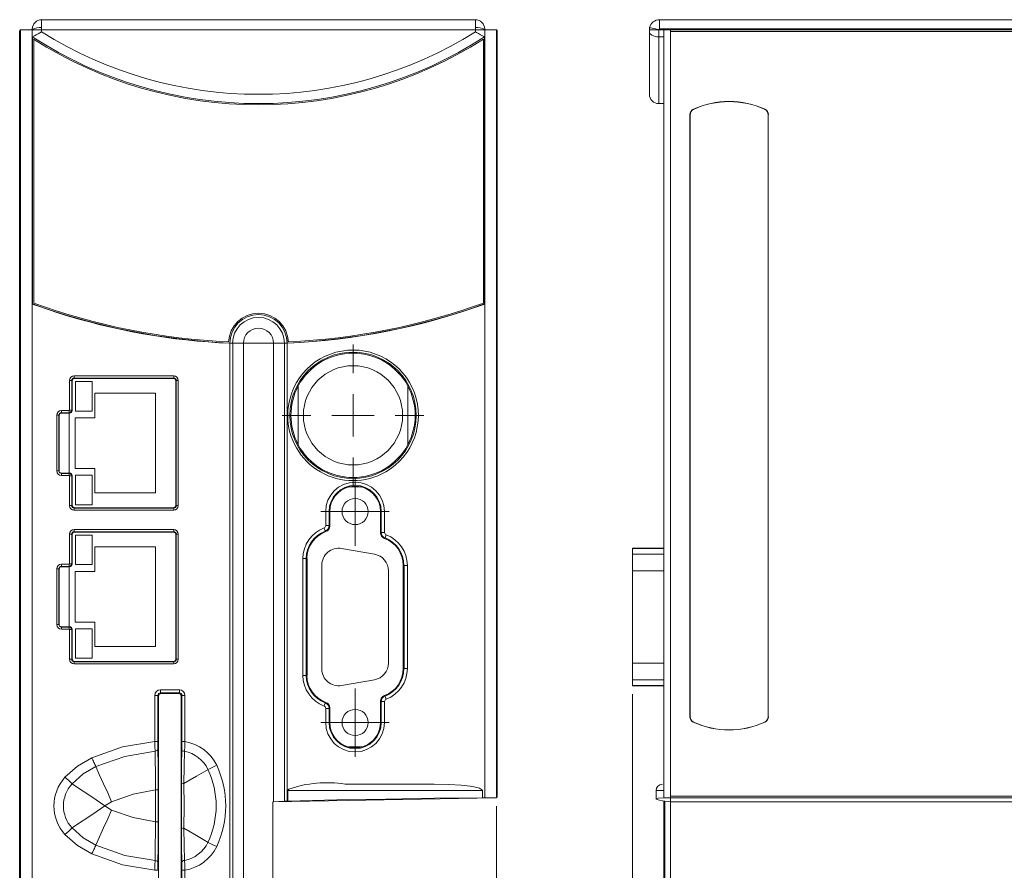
# Model space of a CAD drawing. Header units: millimetres. Extents: x 92 to 332, y 6 to 280.
# Tile 2 of 8: x 92 to 209, y 111 to 212. Entities that reach past the tile are written whole.
import ezdxf

# ---------------------------------------------------------------- set-up
doc = ezdxf.new("R2010")
doc.units = ezdxf.units.MM
doc.styles.add('SLDTEXTSTYLE0', font='TXT', dxfattribs={"width": 0.75})
doc.dimstyles.new('SLDDIMSTYLE0', dxfattribs={"dimtxt": 3.5, "dimasz": 3.302, "dimexe": 0, "dimexo": 0.0625, "dimgap": 0.875, "dimtad": 1, "dimdec": 1, "dimrnd": 1e-09, "dimzin": 12, "dimdsep": 46, "dimtxsty": 'SLDTEXTSTYLE0', "dimsah": 1, "dimcen": 0.09, "dimadec": 0, "dimazin": 3, "dimtfac": 1, "dimtdec": 1, "dimtofl": 0, "dimtmove": 0, "dimatfit": 3, "dimfxl": 1, "dimfrac": 2, "dimtolj": 1, "dimtzin": 12, "dimarcsym": 0})
doc.dimstyles.new('SLDDIMSTYLE1', dxfattribs={"dimtxt": 3.5, "dimasz": 3.302, "dimexe": 0, "dimexo": 0.0625, "dimgap": 0.875, "dimtad": 1, "dimdec": 1, "dimrnd": 1e-09, "dimzin": 12, "dimdsep": 46, "dimtxsty": 'SLDTEXTSTYLE0', "dimsah": 1, "dimcen": 0.09, "dimadec": 0, "dimazin": 3, "dimtfac": 1, "dimtofl": 0, "dimtmove": 0, "dimatfit": 3, "dimfxl": 1, "dimfrac": 2, "dimtolj": 1, "dimtzin": 12, "dimarcsym": 0})

# ---------------------------------------------------------------- blocks, each defined once
blk = doc.blocks.new('*D1')
at = {"color": 7, "linetype": 'Continuous', "lineweight": 0}
for p, q in [((148.47, 118.56), (148.47, 6)), ((92.04, 26.6), (92.04, 6)), ((92.04, 7), (148.47, 7))]:
    blk.add_line(p, q, dxfattribs=at)
for points in [[(92.04, 7), (95.34, 6.5), (95.34, 7.51)], [(148.47, 7), (145.17, 7.51), (145.17, 6.5)]]:
    blk.add_solid(points, dxfattribs=at)
at = {"color": 7, "linetype": 'Continuous', "lineweight": 0, "insert": (114.06, 11.52, -78.32), "char_height": 3.5, "attachment_point": 1, "style": 'SLDTEXTSTYLE0'}
blk.add_mtext('56.4', dxfattribs=at)
blk = doc.blocks.new('SW_CENTERMARKSYMBOL_0')
at = {"color": 0, "linetype": 'Continuous', "lineweight": 0}
for p, q in [((0, 2.5), (0, 4.05)), ((0, 0), (0, 2.5)), ((-2.5, 0), (-4.05, 0)), ((0, 0), (-2.5, 0)), ((0, 0), (0, -2.5)), ((0, 0), (2.5, 0)), ((2.5, 0), (4.05, 0)), ((0, -2.5), (0, -4.05))]:
    blk.add_line(p, q, dxfattribs=at)
blk = doc.blocks.new('SW_CENTERMARKSYMBOL_1')
at = {"color": 0, "linetype": 'Continuous', "lineweight": 0}
for p, q in [((0, 2.5), (0, 4.05)), ((0, 0), (0, 2.5)), ((-2.5, 0), (-4.05, 0)), ((0, 0), (-2.5, 0)), ((0, 0), (0, -2.5)), ((0, 0), (2.5, 0)), ((2.5, 0), (4.05, 0)), ((0, -2.5), (0, -4.05))]:
    blk.add_line(p, q, dxfattribs=at)
blk = doc.blocks.new('SW_CENTERMARKSYMBOL_2')
at = {"color": 0, "linetype": 'Continuous', "lineweight": 0}
for p, q in [((0, 5), (0, 8.38)), ((0, 0), (0, 2.5)), ((-5, 0), (-8.38, 0)), ((0, 0), (-2.5, 0)), ((0, 0), (0, -2.5)), ((0, 0), (2.5, 0)), ((5, 0), (8.38, 0)), ((0, -5), (0, -8.38))]:
    blk.add_line(p, q, dxfattribs=at)
blk = doc.blocks.new('*D5')
at = {"color": 7, "linetype": 'Continuous', "lineweight": 0}
for p, q in [((164.57, 131.81), (164.57, 6)), ((321.42, 44.98), (321.42, 6)), ((164.57, 7), (321.42, 7))]:
    blk.add_line(p, q, dxfattribs=at)
for points in [[(164.57, 7), (167.87, 6.5), (167.87, 7.51)], [(321.42, 7), (318.12, 7.51), (318.12, 6.5)]]:
    blk.add_solid(points, dxfattribs=at)
at = {"color": 7, "linetype": 'Continuous', "lineweight": 0, "insert": (236.89, 11.52, 214.08), "char_height": 3.5, "attachment_point": 1, "style": 'SLDTEXTSTYLE0'}
blk.add_mtext('156.9', dxfattribs=at)

msp = doc.modelspace()

# ---------------------------------------------------------------- linework, layer by layer
at = {"color": 7, "linetype": 'Continuous', "lineweight": 15}
for p, q in [((94.55, 210.8), (94.55, 211.74)), ((94.55, 211.74), (145.95, 211.74)), ((145.95, 211.74), (145.95, 210.8)), ((167.77, 211.74), (318.29, 211.74)), ((167.77, 210.64), (167.77, 211.74)), ((91.95, 27.76), (91.95, 210.36)), ((92.04, 27.6), (92.04, 210.53)), ((93.45, 210.56), (92.15, 210.56)), ((93.45, 210.56), (93.45, 210.64)), ((93.45, 210.56), (93.45, 210.54)), ((93.45, 210.54), (93.45, 209.7)), ((93.45, 210.54), (94.55, 210.54)), ((94.55, 210.31), (94.35, 210.18)), ((94.55, 210.54), (94.55, 210.8)), ((94.55, 210.31), (94.55, 210.54)), ((94.55, 210.54), (145.95, 210.54)), ((145.95, 210.8), (145.95, 210.54)), ((145.95, 210.54), (145.95, 210.31)), ((147.05, 210.54), (145.95, 210.54)), ((145.95, 210.31), (146.07, 210.23)), ((147.05, 210.56), (147.05, 210.64)), ((147.05, 210.54), (147.05, 210.56)), ((148.35, 210.56), (147.05, 210.56)), ((147.05, 209.7), (147.05, 210.54)), ((148.47, 210.53), (148.47, 119.56)), ((148.55, 210.36), (148.55, 119.73)), ((166.57, 210.54), (166.57, 210.31)), ((167.67, 210.54), (166.57, 210.54)), ((166.57, 210.31), (166.58, 210.23)), ((166.57, 202.9), (166.57, 210.31)), ((167.67, 210.54), (167.67, 210.56)), ((168.27, 210.56), (167.67, 210.56)), ((167.67, 209.7), (167.67, 210.54)), ((167.77, 210.64), (318.47, 210.64)), ((168.27, 210.56), (168.27, 209.7)), ((169.03, 210.56), (168.27, 210.56)), ((168.27, 210.56), (168.27, 210.56)), ((318.48, 210.56), (169.03, 210.56)), ((169.06, 210.53), (169.06, 119.56)), ((169.08, 210.36), (169.08, 119.73)), ((318.51, 210.36), (169.08, 210.36)), ((93.48, 209.71), (93.45, 209.7)), ((93.45, 209.7), (93.48, 209.65)), ((93.45, 178.05), (93.45, 209.7)), ((93.48, 178.06), (93.48, 209.65)), ((93.61, 178.15), (93.61, 209.42)), ((146.9, 209.42), (146.9, 178.15)), ((147.03, 178.06), (147.03, 209.65)), ((147.05, 209.7), (147.05, 178.05)), ((167.67, 209.7), (168.27, 209.7)), ((168.27, 209.7), (168.27, 178.05)), ((167.67, 201.8), (168.27, 201.8)), ((168.27, 178.05), (168.27, 201.8)), ((171.77, 201.13), (171.8, 201.11)), ((180.24, 201.11), (180.26, 201.13)), ((171.36, 129.14), (171.36, 200.49)), ((171.36, 200.49), (171.39, 200.48)), ((171.39, 129.15), (171.39, 200.48)), ((180.66, 200.49), (180.64, 200.48)), ((180.64, 200.48), (180.64, 129.15)), ((180.66, 200.49), (180.66, 129.14)), ((93.48, 178.06), (93.45, 178.05)), ((93.45, 178.05), (93.45, 27.61)), ((93.45, 178.05), (94.3, 177.74)), ((96.48, 177.01), (94.3, 177.74)), ((147.05, 178.05), (147.03, 178.06)), ((147.05, 119.55), (147.05, 178.05)), ((168.27, 119.55), (168.27, 178.05)), ((168.27, 173.4), (168.27, 176.8)), ((123.55, 174.11), (123.68, 173.43)), ((168.27, 174.7), (168.27, 173.4)), ((116.86, 173.4), (117.19, 173.4)), ((116.86, 27.61), (116.86, 173.4)), ((117.19, 173.4), (117.19, 27.6)), ((117.19, 173.4), (118.47, 173.4)), ((118.47, 173.4), (118.47, 27.57)), ((120.25, 173.4), (118.47, 173.4)), ((122.04, 173.4), (120.25, 173.4)), ((123.32, 173.4), (122.04, 173.4)), ((122.04, 119.07), (122.04, 173.4)), ((123.65, 173.4), (123.32, 173.4)), ((123.32, 119.12), (123.32, 173.4)), ((123.65, 119.14), (123.65, 173.4)), ((98.42, 169.53), (110.2, 169.53)), ((98.42, 169.53), (98.42, 169.28)), ((98.42, 169.28), (110.2, 169.28)), ((98.42, 169.28), (98.47, 169.23)), ((98.47, 169.23), (110.16, 169.23)), ((110.2, 169.28), (110.16, 169.23)), ((110.2, 169.53), (110.2, 169.28)), ((97.87, 165.47), (97.87, 168.98)), ((97.87, 168.98), (98.12, 168.98)), ((98.12, 165.47), (98.12, 168.98)), ((98.12, 168.98), (98.17, 168.93)), ((98.17, 165.42), (98.17, 168.93)), ((98.55, 168.87), (100.55, 168.87)), ((98.55, 165.37), (98.55, 168.87)), ((100.55, 168.87), (100.55, 165.37)), ((110.5, 168.98), (110.46, 168.93)), ((110.46, 168.93), (110.46, 154.21)), ((110.5, 168.98), (110.5, 154.17)), ((110.75, 168.98), (110.5, 168.98)), ((110.75, 168.98), (110.75, 154.17)), ((124.95, 168.34), (124.95, 161.39)), ((137.95, 161.39), (137.95, 168.34)), ((100.85, 167.47), (108.05, 167.47)), ((100.85, 164.57), (100.85, 167.47)), ((108.05, 167.47), (108.05, 155.67)), ((96.34, 158.28), (96.34, 164.87)), ((96.34, 164.87), (96.59, 164.87)), ((96.59, 158.28), (96.59, 164.87)), ((96.59, 164.87), (96.63, 164.82)), ((96.63, 158.32), (96.63, 164.82)), ((96.71, 165.07), (96.69, 165.07)), ((96.89, 165.42), (97.82, 165.42)), ((96.89, 165.42), (96.89, 165.17)), ((96.89, 165.17), (97.82, 165.17)), ((96.89, 165.17), (96.93, 165.12)), ((96.92, 165.12), (96.91, 165.12)), ((96.93, 165.12), (96.92, 165.12)), ((97.38, 165.12), (96.93, 165.12)), ((97.38, 165.12), (97.87, 165.12)), ((97.82, 165.42), (97.82, 165.17)), ((97.82, 165.17), (97.87, 165.12)), ((97.83, 158.02), (97.83, 165.12)), ((97.87, 165.47), (98.12, 165.47)), ((98.12, 165.47), (98.17, 165.42)), ((98.53, 164.57), (100.85, 164.57)), ((98.53, 158.57), (98.53, 164.57)), ((100.55, 165.37), (98.55, 165.37)), ((96.34, 158.28), (96.59, 158.28)), ((96.59, 158.28), (96.63, 158.32)), ((96.63, 158.31), (96.63, 158.32)), ((96.63, 158.3), (96.63, 158.31)), ((96.69, 158.08), (96.68, 158.09)), ((96.89, 157.98), (96.93, 158.02)), ((97.82, 157.98), (96.89, 157.98)), ((96.89, 157.73), (96.89, 157.98)), ((97.82, 157.73), (96.89, 157.73)), ((96.93, 158.02), (97.38, 158.02)), ((97.87, 158.02), (97.38, 158.02)), ((97.82, 157.98), (97.87, 158.02)), ((97.82, 157.73), (97.82, 157.98)), ((97.87, 154.17), (97.87, 157.68)), ((97.87, 157.68), (98.12, 157.68)), ((98.12, 157.68), (98.17, 157.72)), ((98.12, 154.17), (98.12, 157.68)), ((98.17, 154.21), (98.17, 157.72)), ((100.85, 158.57), (98.53, 158.57)), ((98.55, 157.77), (100.55, 157.77)), ((98.55, 154.27), (98.55, 157.77)), ((100.55, 157.77), (100.55, 154.27)), ((100.85, 155.67), (100.85, 158.57)), ((132.48, 156.37), (130.93, 156.37)), ((108.05, 155.67), (100.85, 155.67)), ((97.87, 154.17), (98.12, 154.17)), ((98.12, 154.17), (98.17, 154.21)), ((100.55, 154.27), (98.55, 154.27)), ((110.5, 154.17), (110.46, 154.21)), ((110.75, 154.17), (110.5, 154.17)), ((98.47, 153.91), (98.42, 153.87)), ((110.2, 153.87), (98.42, 153.87)), ((98.42, 153.87), (98.42, 153.62)), ((110.2, 153.62), (98.42, 153.62)), ((110.16, 153.91), (98.47, 153.91)), ((110.2, 153.87), (110.16, 153.91)), ((110.2, 153.62), (110.2, 153.87)), ((128.21, 151.8), (128.21, 153.46)), ((128.61, 153.46), (128.21, 153.46)), ((128.61, 153.46), (128.61, 151.8)), ((128.61, 153.46), (128.7, 153.46)), ((128.7, 153.46), (128.7, 151.74)), ((134.71, 153.46), (134.71, 150.93)), ((134.8, 153.46), (134.71, 153.46)), ((134.8, 153.46), (134.8, 150.99)), ((135.2, 153.46), (134.8, 153.46)), ((135.2, 153.46), (135.2, 150.99)), ((128.21, 151.8), (128.61, 151.8)), ((128.7, 151.74), (128.61, 151.8)), ((97.87, 147.26), (97.87, 150.77)), ((97.87, 150.77), (98.12, 150.77)), ((98.12, 147.26), (98.12, 150.77)), ((98.12, 150.77), (98.17, 150.73)), ((98.17, 147.22), (98.17, 150.73)), ((98.42, 151.32), (110.2, 151.32)), ((98.42, 151.32), (98.42, 151.07)), ((98.42, 151.07), (110.2, 151.07)), ((98.42, 151.07), (98.47, 151.03)), ((98.47, 151.03), (110.16, 151.03)), ((98.55, 147.17), (98.55, 150.67)), ((98.55, 150.67), (100.55, 150.67)), ((100.55, 150.67), (100.55, 147.17)), ((110.16, 151.03), (110.2, 151.07)), ((110.2, 151.07), (110.2, 151.32)), ((110.5, 150.77), (110.46, 150.73)), ((110.46, 150.73), (110.46, 136)), ((110.5, 150.77), (110.5, 135.96)), ((110.75, 150.77), (110.5, 150.77)), ((110.75, 150.77), (110.75, 135.96)), ((128.24, 151.08), (128.16, 151.14)), ((134.71, 150.93), (134.8, 150.99)), ((135.2, 150.99), (134.8, 150.99)), ((135.25, 150.33), (135.17, 150.27)), ((100.85, 149.27), (108.05, 149.27)), ((100.85, 146.37), (100.85, 149.27)), ((108.05, 149.27), (108.05, 137.47)), ((130.1, 149.08), (134, 148.4)), ((168.27, 149.11), (164.57, 149.11)), ((164.57, 149.11), (164.57, 149.08)), ((164.57, 149.08), (164.57, 148.4)), ((164.57, 148.4), (164.57, 146.43)), ((96.89, 147.21), (97.82, 147.21)), ((96.89, 147.21), (96.89, 146.96)), ((97.82, 147.21), (97.82, 146.96)), ((97.87, 147.26), (98.12, 147.26)), ((98.12, 147.26), (98.17, 147.22)), ((100.55, 147.17), (98.55, 147.17)), ((125.51, 134.05), (125.51, 147.88)), ((125.51, 147.88), (125.91, 147.88)), ((125.91, 134.05), (125.91, 147.88)), ((125.91, 147.88), (126, 147.88)), ((126, 134.05), (126, 147.88)), ((127.75, 134.81), (127.75, 147.11)), ((137.5, 147.07), (137.41, 147.07)), ((137.41, 147.07), (137.41, 134.86)), ((137.5, 147.07), (137.5, 134.86)), ((137.9, 147.07), (137.5, 147.07)), ((137.9, 147.07), (137.9, 134.86)), ((96.34, 140.07), (96.34, 146.66)), ((96.34, 146.66), (96.59, 146.66)), ((96.59, 140.07), (96.59, 146.66)), ((96.59, 146.66), (96.63, 146.62)), ((96.63, 140.11), (96.63, 146.62)), ((96.71, 146.87), (96.69, 146.86)), ((96.89, 146.96), (97.82, 146.96)), ((96.89, 146.96), (96.93, 146.92)), ((96.92, 146.92), (96.91, 146.92)), ((96.93, 146.92), (96.92, 146.92)), ((97.38, 146.92), (96.93, 146.92)), ((97.38, 146.92), (97.87, 146.92)), ((97.82, 146.96), (97.87, 146.92)), ((97.83, 139.81), (97.83, 146.92)), ((98.53, 146.37), (100.85, 146.37)), ((98.53, 140.37), (98.53, 146.37)), ((135.65, 146.43), (135.65, 135.5)), ((164.57, 146.43), (164.57, 135.5)), ((96.34, 140.07), (96.59, 140.07)), ((96.59, 140.07), (96.63, 140.11)), ((96.63, 140.1), (96.63, 140.11)), ((96.63, 140.1), (96.63, 140.1)), ((100.85, 140.37), (98.53, 140.37)), ((100.85, 137.47), (100.85, 140.37)), ((96.69, 139.87), (96.68, 139.89)), ((96.89, 139.77), (96.93, 139.81)), ((97.82, 139.77), (96.89, 139.77)), ((96.89, 139.52), (96.89, 139.77)), ((97.82, 139.52), (96.89, 139.52)), ((96.93, 139.81), (97.38, 139.81)), ((97.87, 139.81), (97.38, 139.81)), ((97.82, 139.77), (97.87, 139.81)), ((97.82, 139.52), (97.82, 139.77)), ((97.87, 135.96), (97.87, 139.47)), ((97.87, 139.47), (98.12, 139.47)), ((98.12, 139.47), (98.17, 139.51)), ((98.12, 135.96), (98.12, 139.47)), ((98.17, 136), (98.17, 139.51)), ((98.55, 136.07), (98.55, 139.57)), ((98.55, 139.57), (100.55, 139.57)), ((100.55, 139.57), (100.55, 136.07)), ((108.05, 137.47), (100.85, 137.47)), ((97.87, 135.96), (98.12, 135.96)), ((98.12, 135.96), (98.17, 136)), ((98.42, 135.66), (98.47, 135.7)), ((110.2, 135.66), (98.42, 135.66)), ((98.42, 135.41), (98.42, 135.66)), ((110.2, 135.41), (98.42, 135.41)), ((110.16, 135.7), (98.47, 135.7)), ((100.55, 136.07), (98.55, 136.07)), ((110.2, 135.66), (110.16, 135.7)), ((110.2, 135.41), (110.2, 135.66)), ((110.5, 135.96), (110.46, 136)), ((110.75, 135.96), (110.5, 135.96)), ((164.57, 135.5), (164.57, 133.53)), ((137.5, 134.86), (137.41, 134.86)), ((137.9, 134.86), (137.5, 134.86)), ((125.51, 134.05), (125.91, 134.05)), ((125.91, 134.05), (126, 134.05)), ((134, 133.53), (130.1, 132.85)), ((164.57, 133.53), (164.57, 132.85)), ((108.62, 132.33), (110.88, 132.33)), ((108.62, 132.33), (108.62, 131.98)), ((108.62, 131.98), (110.88, 131.98)), ((108.62, 131.98), (108.71, 131.89)), ((108.71, 131.89), (110.79, 131.89)), ((110.79, 131.89), (110.88, 131.98)), ((110.88, 132.33), (110.88, 131.98)), ((164.57, 132.85), (164.57, 132.81)), ((164.57, 132.81), (168.27, 132.81)), ((107.97, 126.22), (107.97, 131.68)), ((107.97, 131.68), (108.32, 131.68)), ((108.32, 126.22), (108.32, 131.68)), ((108.41, 131.59), (108.32, 131.68)), ((108.41, 105.57), (108.41, 131.59)), ((111.18, 131.68), (111.09, 131.59)), ((111.09, 131.59), (111.09, 105.57)), ((111.18, 131.68), (111.18, 126.2)), ((111.53, 131.68), (111.18, 131.68)), ((111.53, 131.68), (111.53, 126.2)), ((128.16, 130.78), (128.24, 130.85)), ((134.8, 130.94), (134.71, 131)), ((134.71, 131), (134.71, 128.46)), ((134.8, 130.94), (134.8, 128.46)), ((135.2, 130.94), (134.8, 130.94)), ((135.17, 131.66), (135.25, 131.6)), ((135.2, 130.94), (135.2, 128.46)), ((128.21, 128.46), (128.21, 130.13)), ((128.21, 130.13), (128.61, 130.13)), ((128.61, 130.13), (128.7, 130.19)), ((128.61, 130.13), (128.61, 128.46)), ((128.7, 130.19), (128.7, 128.46)), ((128.21, 128.46), (128.61, 128.46)), ((128.7, 128.46), (128.61, 128.46)), ((134.8, 128.46), (134.71, 128.46)), ((135.2, 128.46), (134.8, 128.46)), ((171.36, 129.14), (171.39, 129.15)), ((171.77, 128.5), (171.79, 128.52)), ((180.26, 128.5), (180.23, 128.52)), ((180.66, 129.14), (180.64, 129.15)), ((107.97, 126.22), (108.32, 126.22)), ((111.18, 126.2), (111.53, 126.2)), ((108.01, 124.14), (107.99, 125.07)), ((130.93, 125.56), (132.48, 125.56)), ((108.38, 120.47), (108.03, 120.47)), ((108.03, 120.47), (108.03, 116.69)), ((108.38, 120.47), (108.38, 116.69)), ((146.78, 120.4), (123.73, 120.4)), ((123.73, 119.14), (123.73, 120.4)), ((140, 121.15), (130.51, 121.15)), ((141.06, 121.15), (140, 121.15)), ((146.78, 120.4), (146.78, 119.54)), ((167.36, 120.4), (167.36, 119.39)), ((102.04, 118.58), (102.85, 119.07)), ((148.36, 119.53), (121.95, 119.06)), ((122.04, 119.07), (121.95, 119.06)), ((121.95, 27.76), (121.95, 119.06)), ((123.73, 119.14), (123.65, 119.14)), ((147.05, 119.55), (146.78, 119.54)), ((168.27, 119.55), (168.27, 119.54)), ((168.27, 119.14), (168.27, 119.14)), ((168.27, 27.61), (168.27, 119.14)), ((169.06, 119.07), (169.08, 119.06)), ((169.06, 119.07), (169.06, 27.57)), ((169.08, 119.73), (319.92, 119.73)), ((319.92, 119.53), (169.08, 119.53)), ((169.08, 119.53), (169.08, 119.06)), ((319.92, 119.06), (169.08, 119.06)), ((169.08, 27.76), (169.08, 119.06)), ((102.85, 118.09), (102.04, 118.58)), ((108.38, 116.69), (108.03, 116.69)), ((108.32, 110.95), (107.97, 110.95)), ((111.18, 110.96), (111.18, 105.48)), ((111.53, 110.96), (111.18, 110.96)), ((111.53, 110.96), (111.53, 105.48))]:
    msp.add_line(p, q, dxfattribs=at)
at = {"color": 8, "linetype": 'Continuous', "lineweight": 15}
for p, q in [((167.67, 209.7), (167.67, 201.8)), ((168.27, 149.08), (164.57, 149.08)), ((164.57, 148.4), (168.27, 148.4)), ((168.27, 146.43), (164.57, 146.43)), ((168.27, 135.5), (164.57, 135.5)), ((168.27, 133.53), (164.57, 133.53)), ((168.27, 132.85), (164.57, 132.85)), ((168.27, 120.4), (167.36, 120.4)), ((168.39, 119.12), (168.39, 27.6))]:
    msp.add_line(p, q, dxfattribs=at)
at = {"color": 7, "linetype": 'Continuous', "lineweight": 15, "flags": 128}
for points in [[(92.04, 210.53), (92.09, 210.55), (92.15, 210.56)], [(148.35, 210.56), (148.42, 210.55), (148.47, 210.53)], [(167.67, 209.7), (167.46, 209.71), (167.25, 209.75), (167.04, 209.82), (166.85, 209.9), (166.65, 210.07), (166.58, 210.23)], [(167.67, 210.56), (167.28, 210.65), (167.08, 210.7), (166.91, 210.73), (166.77, 210.76), (166.67, 210.79), (166.6, 210.8)], [(169.03, 210.56), (169.05, 210.55), (169.06, 210.53)], [(96.92, 165.12), (96.78, 165.1), (96.7, 165.07)], [(128.02, 151.52), (128.07, 151.38), (128.12, 151.26), (128.15, 151.18), (128.16, 151.14)], [(135.39, 150.71), (135.34, 150.57), (135.29, 150.45), (135.26, 150.36), (135.25, 150.33)], [(96.92, 146.92), (96.78, 146.9), (96.7, 146.87)], [(128.02, 130.41), (128.07, 130.55), (128.12, 130.67), (128.15, 130.75), (128.16, 130.78)], [(135.39, 131.22), (135.33, 131.36), (135.29, 131.48), (135.26, 131.56), (135.25, 131.6)], [(100.5, 124.29), (104.15, 125.57), (107.97, 126.22)], [(107.99, 125.07), (107.98, 125.62), (107.97, 126.22)], [(108.32, 126.22), (108.32, 125.72), (108.33, 125.27)], [(111.17, 125.25), (111.17, 125.71), (111.18, 126.2)], [(111.53, 126.2), (111.51, 125.6), (111.48, 125.06)], [(100.97, 123.24), (104.4, 124.45), (107.99, 125.07)], [(107.99, 125.07), (108.12, 125.09), (108.23, 125.13), (108.3, 125.2), (108.33, 125.27)], [(111.12, 121.25), (111.13, 123.34), (111.17, 125.25)], [(111.17, 125.25), (111.19, 125.18), (111.26, 125.12), (111.36, 125.08), (111.48, 125.06)], [(111.48, 125.06), (111.44, 123.23), (111.42, 121.23)], [(97.32, 121.98), (98.79, 123.29), (100.5, 124.29)], [(100.5, 124.29), (100.56, 124.15), (100.62, 124.01), (100.69, 123.87), (100.75, 123.74), (100.81, 123.61), (100.86, 123.48), (100.92, 123.36), (100.97, 123.24)], [(108.03, 120.47), (108.03, 122.36), (108.01, 124.14)], [(98.16, 121.21), (99.46, 122.37), (100.97, 123.24)], [(100.97, 123.24), (101.43, 122.24), (101.9, 121.18), (102.39, 120.11), (102.85, 119.07)], [(114.27, 122.91), (112.91, 122.11), (111.42, 121.23)], [(115.3, 123.4), (114.76, 123.14), (114.27, 122.91)], [(97.32, 121.98), (97.76, 121.58), (98.16, 121.21)], [(98.16, 121.21), (99.05, 120.6), (100.01, 119.96), (101.01, 119.28), (102.04, 118.58)], [(102.85, 119.07), (105.38, 119.97), (108.03, 120.47)], [(111.12, 115.92), (111.12, 118.58), (111.12, 121.25)], [(111.42, 121.23), (111.43, 118.58), (111.42, 115.94)], [(141.06, 121.15), (142.82, 121.11), (144.25, 121.04), (145.34, 120.92), (145.96, 120.81), (146.42, 120.68), (146.68, 120.54), (146.75, 120.47), (146.77, 120.44), (146.78, 120.4)], [(123.32, 119.12), (122.67, 119.09), (122.04, 119.07)], [(123.32, 119.12), (123.48, 119.13), (123.65, 119.14)], [(146.78, 119.54), (141.11, 119.48), (135.35, 119.39), (129.55, 119.28), (123.73, 119.14)], [(147.05, 119.55), (147.68, 119.53), (148.39, 119.53)], [(148.39, 119.53), (148.43, 119.54), (148.47, 119.56)], [(168.27, 119.54), (167.6, 119.48), (167.36, 119.39), (167.59, 119.28), (168.27, 119.14)], [(168.27, 119.55), (168.75, 119.53), (169.04, 119.53)], [(168.39, 119.12), (168.3, 119.13), (168.27, 119.14)], [(168.39, 119.12), (168.83, 119.09), (169.06, 119.07)], [(169.04, 119.53), (169.05, 119.54), (169.06, 119.56)], [(98.16, 115.96), (99.05, 116.56), (100.01, 117.21), (101.01, 117.89), (102.04, 118.58)], [(100.97, 113.92), (101.43, 114.93), (101.9, 115.99), (102.39, 117.06), (102.85, 118.09)], [(108.03, 116.69), (105.38, 117.19), (102.85, 118.09)], [(97.32, 115.18), (97.76, 115.59), (98.16, 115.96)], [(100.97, 113.92), (99.46, 114.8), (98.16, 115.96)], [(111.17, 111.91), (111.13, 113.82), (111.12, 115.91)], [(111.42, 115.94), (111.44, 113.94), (111.48, 112.11)], [(114.27, 114.25), (112.91, 115.06), (111.42, 115.94)], [(100.5, 112.88), (98.79, 113.87), (97.32, 115.18)], [(100.5, 112.88), (100.56, 113.02), (100.62, 113.15), (100.69, 113.29), (100.75, 113.42), (100.81, 113.55), (100.86, 113.68), (100.92, 113.8), (100.97, 113.92)], [(107.99, 112.09), (104.4, 112.71), (100.97, 113.92)], [(115.3, 113.77), (114.76, 114.02), (114.27, 114.25)], [(107.97, 110.95), (104.15, 111.59), (100.5, 112.88)], [(107.97, 110.95), (107.98, 111.55), (107.99, 112.09)], [(108.33, 111.89), (108.3, 111.96), (108.23, 112.03), (108.12, 112.07), (107.99, 112.09)], [(111.48, 112.11), (111.36, 112.09), (111.26, 112.04), (111.19, 111.98), (111.17, 111.91)], [(111.48, 112.11), (111.51, 111.56), (111.53, 110.96)], [(108.33, 111.89), (108.32, 111.44), (108.32, 110.95)], [(111.18, 110.96), (111.17, 111.46), (111.17, 111.91)]]:
    msp.add_lwpolyline(points, dxfattribs=at)
at = {"color": 7, "linetype": 'Continuous', "lineweight": 15}
for centre, radius in [((131.45, 164.86), 7.49), ((131.45, 164.86), 5.88), ((131.7, 153.46), 1.55), ((131.7, 128.46), 1.55)]:
    msp.add_circle(centre, radius, dxfattribs=at)
for centre, radius, start, end in [((94.55, 210.64), 1.1, 90, 180), ((145.95, 210.64), 1.1, 0, 90), ((167.77, 210.54), 1.2, 90, 167.4507), ((92.15, 210.36), 0.2, 124.7519, 179.9956), ((94.29, 209.36), 1.47, 79.7216, 124.796), ((108.54, 182.41), 31.18, 117.0607, 118.8806), ((120.25, 251.18), 48.28, 237.8393, 302.1607), ((146.22, 209.36), 1.47, 55.204, 100.2784), ((151.89, 219.92), 11.3, 239.0212, 244.6741), ((148.35, 210.36), 0.2, 0.004, 55.2546), ((167.77, 210.54), 1.2, 167.4507, 180), ((167.77, 210.54), 0.0999, 89.9355, 167.5114), ((168.51, 210.38), 0.568, 358.2061, 14.9416), ((120.25, 251.18), 49.38, 237.1314, 302.8686), ((120.25, 251.17), 49.52, 237.4488, 302.5512), ((167.67, 202.9), 1.1, 179.9999, 270.0003), ((176.02, 191.98), 10.08, 65.1008, 114.9043), ((176.02, 191.98), 10.06, 65.1964, 114.8088), ((172.06, 200.49), 0.699, 114.8808, 180.0177), ((172.09, 200.48), 0.699, 114.7668, 180.0365), ((179.94, 200.48), 0.699, 359.9641, 65.1644), ((179.97, 200.49), 0.699, 359.9619, 65.0697), ((120.28, 251.89), 78.54, 250.0508, 267.4821), ((120.28, 251.89), 78.41, 250.1151, 267.3891), ((120.23, 251.89), 78.56, 272.4966, 289.9638), ((120.23, 251.89), 78.54, 272.518, 289.9492), ((120.23, 251.89), 78.41, 272.6109, 289.8849), ((120.29, 251.94), 78.62, 252.3773, 267.4993), ((120.25, 173.4), 3.55, 2.568, 177.432), ((120.25, 173.4), 3.4, 0.0155, 179.9845), ((120.25, 173.4), 3.07, 0, 180), ((120.25, 173.4), 1.79, 0, 180), ((131.45, 164.86), 7.74, 300, 180), ((131.45, 164.86), 7.37, 28.1339, 151.8659), ((98.42, 168.98), 0.55, 90.0295, 179.9711), ((98.42, 168.98), 0.299, 89.9185, 180.0826), ((98.47, 168.93), 0.3, 89.9915, 180.0097), ((110.16, 168.93), 0.3, 359.9939, 90.0077), ((110.2, 168.98), 0.55, 0.03, 89.971), ((110.2, 168.98), 0.299, 359.9223, 90.0794), ((131.45, 164.86), 7.36, 152.0952, 180), ((131.45, 164.86), 7.36, 332.0953, 27.9047), ((96.89, 164.87), 0.55, 90.0317, 179.9689), ((96.89, 164.87), 0.299, 89.9201, 180.081), ((97.36, 164.78), 0.727, 156.5278, 176.1921), ((97.82, 165.47), 0.0497, 269.6231, 0.3668), ((97.82, 165.47), 0.3, 270.0662, 359.9321), ((97.87, 165.42), 0.3, 269.9937, 0.0045), ((131.45, 164.86), 7.74, 179.9999, 300.0001), ((131.45, 164.86), 7.36, 180, 207.9048), ((131.45, 164.86), 7.37, 208.1341, 331.8661), ((96.89, 158.28), 0.55, 180.0614, 269.9381), ((96.89, 158.27), 0.299, 179.9211, 270.0778), ((97.15, 158.32), 0.519, 181.9599, 205.6717), ((96.98, 158.74), 0.724, 246.4822, 266.2351), ((97.82, 157.68), 0.3, 0.0702, 89.9316), ((97.82, 157.68), 0.0496, 359.6224, 90.3883), ((97.87, 157.72), 0.3, 359.996, 90.0057), ((131.7, 153.46), 3.49, 0.0001, 179.9999), ((131.7, 153.46), 3.09, 360, 180), ((131.7, 153.46), 3.01, 104.959, 180), ((131.7, 153.46), 3, 75.2887, 104.7113), ((131.7, 153.46), 3.01, 360, 75.041), ((98.42, 154.17), 0.55, 180.0292, 269.9702), ((98.42, 154.16), 0.299, 179.9161, 270.0828), ((98.47, 154.21), 0.3, 179.9919, 270.007), ((110.16, 154.21), 0.3, 269.993, 0.0053), ((110.2, 154.17), 0.55, 270.03, 359.9691), ((110.2, 154.16), 0.299, 269.9176, 0.0806), ((127.91, 151.8), 0.3, 290.8118, 0.0261), ((127.91, 151.8), 0.701, 290.9098, 359.9443), ((128, 151.74), 0.698, 289.9349, 0.0944), ((98.42, 150.77), 0.55, 90.0293, 179.9713), ((98.42, 150.77), 0.299, 89.9175, 180.0836), ((98.47, 150.73), 0.3, 89.9924, 180.0087), ((110.16, 150.73), 0.3, 359.9942, 90.0076), ((110.2, 150.77), 0.55, 0.0612, 89.9398), ((110.2, 150.77), 0.299, 359.9209, 90.0809), ((129.4, 147.88), 3.89, 110.8364, 180), ((129.4, 147.88), 3.49, 110.8391, 180), ((129.4, 147.88), 3.41, 110.0283, 180), ((135.41, 150.93), 0.698, 179.9061, 250.063), ((135.5, 150.99), 0.701, 180.0581, 249.1042), ((135.49, 150.99), 0.3, 179.973, 249.1853), ((134, 147.07), 3.89, 359.9997, 69.1638), ((134, 147.07), 3.41, 360, 69.9719), ((134, 147.07), 3.49, 0, 69.1637), ((129.75, 147.11), 2, 80.0004, 180), ((133.65, 146.43), 2, 0, 80.0001), ((96.89, 146.66), 0.55, 90.0315, 179.9691), ((97.82, 147.26), 0.0497, 269.6233, 0.366), ((97.82, 147.26), 0.3, 270.0664, 359.9318), ((97.87, 147.22), 0.3, 269.9935, 0.0047), ((96.89, 146.66), 0.299, 89.9195, 180.0815), ((97.36, 146.57), 0.727, 156.5282, 176.1917), ((96.89, 140.07), 0.55, 180.0302, 269.9695), ((96.89, 140.07), 0.299, 179.9174, 270.0819), ((97.15, 140.11), 0.519, 181.9598, 205.6718), ((96.98, 140.54), 0.725, 246.4941, 266.2224), ((97.82, 139.47), 0.3, 0.0683, 89.9331), ((97.82, 139.47), 0.0496, 359.563, 90.4455), ((97.87, 139.51), 0.3, 359.9959, 90.0056), ((98.42, 135.96), 0.55, 180.0293, 269.9703), ((98.42, 135.96), 0.299, 179.9164, 270.0829), ((98.47, 136), 0.3, 179.9917, 270.0069), ((110.16, 136), 0.3, 269.9924, 0.0062), ((110.2, 135.96), 0.55, 270.0298, 359.9691), ((110.2, 135.96), 0.299, 269.9167, 0.0812), ((133.65, 135.5), 2, 280.0001, 360), ((129.75, 134.81), 2, 180, 279.999), ((134, 134.86), 3.41, 290.0281, 0), ((134, 134.86), 3.49, 290.839, 0), ((134, 134.86), 3.89, 290.8361, 0.0004), ((129.4, 134.05), 3.89, 179.9998, 249.1637), ((129.4, 134.05), 3.49, 180, 249.1636), ((129.4, 134.05), 3.41, 180, 249.9717), ((108.62, 131.68), 0.65, 90.0383, 179.962), ((108.62, 131.68), 0.299, 89.8869, 180.1145), ((108.7, 131.59), 0.298, 89.7293, 180.2692), ((110.79, 131.59), 0.298, 359.7287, 90.2698), ((110.88, 131.68), 0.65, 0.0402, 89.9607), ((110.88, 131.68), 0.299, 359.8897, 90.1117), ((127.91, 130.13), 0.701, 0.0561, 69.1043), ((128, 130.19), 0.698, 359.9065, 70.0643), ((135.41, 131), 0.698, 109.9362, 180.0948), ((135.5, 130.94), 0.701, 110.9113, 179.9411), ((135.49, 130.94), 0.3, 110.8172, 180.0248), ((127.91, 130.13), 0.3, 359.9766, 69.1855), ((131.7, 128.46), 3.49, 180.0001, 359.9999), ((131.7, 128.46), 3.09, 180, 0), ((131.7, 128.46), 3.01, 180, 255.0374), ((131.7, 128.46), 3.01, 300, 0), ((172.06, 129.14), 0.699, 179.964, 245.0675), ((172.09, 129.15), 0.699, 179.9642, 245.1642), ((176.01, 137.65), 10.08, 245.1009, 294.9043), ((176.01, 137.65), 10.06, 245.1963, 294.8089), ((179.94, 129.15), 0.699, 294.7668, 0.0362), ((179.97, 129.14), 0.699, 294.8809, 0.0177), ((110.7, 121.14), 5.13, 26.0741, 80.6792), ((-94.3, 120.65), 202.68, 359.9491, 1.3051), ((110.73, 121.2), 3.92, 25.8263, 79.0939), ((131.7, 128.46), 3, 255.2851, 284.7149), ((131.7, 128.46), 3.01, 284.9626, 300), ((105.04, 118.58), 10.19, 334.8615, 25.1385), ((105.04, 118.58), 11.33, 334.8616, 25.1384), ((101.09, 118.58), 5.08, 137.9932, 222.007), ((101.01, 118.58), 3.87, 137.3421, 222.6579), ((111.36, 122.45), 1.22, 258.7787, 272.7859), ((123.92, 120.38), 0.189, 118.7987, 175.1215), ((128.34, 107.83), 13.5, 80.7607, 109.514), ((168.11, 120.4), 0.75, 89.9997, 179.9997), ((148.35, 119.73), 0.201, 271.0164, 279.2709), ((148.35, 119.73), 0.2, 304.7488, 359.9926), ((169.01, 118.85), 0.678, 84.5918, 87.9676), ((168.51, 119.71), 0.568, 345.0595, 1.7928), ((-67.8, 115.75), 175.83, 358.809, 0.307), ((-94.3, 116.51), 202.68, 358.6949, 0.0509), ((111.36, 114.7), 1.24, 87.2537, 101.0577), ((110.73, 115.96), 3.92, 280.9059, 334.1738), ((110.7, 116.02), 5.13, 279.3208, 333.9259)]:
    msp.add_arc(centre, radius, start, end, dxfattribs=at)

# ---------------------------------------------------------------- block references
at = {"color": 7, "linetype": 'Continuous', "lineweight": 0}
for name, p in [('SW_CENTERMARKSYMBOL_2', (131.45, 164.86)), ('SW_CENTERMARKSYMBOL_1', (131.7, 153.46)), ('SW_CENTERMARKSYMBOL_0', (131.7, 128.46))]:
    msp.add_blockref(name, p, dxfattribs=at)

# ---------------------------------------------------------------- dimensions: what is measured, and where the dimension line sits
for base, p1, p2, dimstyle, picture, middle in [((321.42103218, 7.00440225), (164.57103218, 132.81465503), (321.42103218, 45.97921127), 'SLDDIMSTYLE1', '*D5', (244.12726701, 7.00440225)), ((148.47, 7), (92.04, 27.6), (148.47, 119.56), 'SLDDIMSTYLE0', '*D1', (120, 7))]:
    dim = msp.add_linear_dim(base=base, p1=p1, p2=p2, dimstyle=dimstyle, dxfattribs=at)
    dim.commit()
    dim.dimension.update_dxf_attribs({"geometry": picture, "text_midpoint": middle, "dimtype": 160})

doc.saveas('drawing.dxf')
